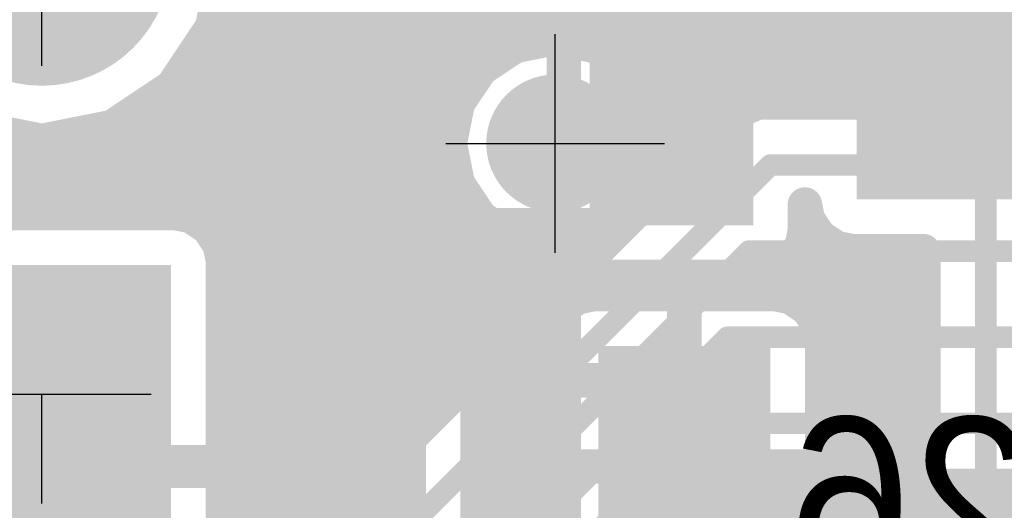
# Model space of a CAD drawing. Extents: x 74 to 326, y 70 to 232.
# Tile 71 of 138: x 162.27 to 167.98, y 165 to 167.84. Entities that reach past the tile are written whole.
import ezdxf

# ---------------------------------------------------------------- set-up
doc = ezdxf.new("R2010")
doc.units = 0
for name, color, linetype in [('Bot_Silk', 7, 'CONTINUOUS'), ('Bottom', 2, 'CONTINUOUS'), ('Drill_Layer', 255, 'CONTINUOUS'), ('Gnd', 12, 'CONTINUOUS'), ('Pwr', 13, 'CONTINUOUS'), ('Top', 1, 'CONTINUOUS'), ('Top_Silk', 6, 'CONTINUOUS')]:
    doc.layers.add(name, color=color, linetype=linetype)

# ---------------------------------------------------------------- blocks, each defined once
blk = doc.blocks.new('Cross')
at = {"layer": 'Drill_Layer', "linetype": 'CONTINUOUS'}
for p, q in [((0, -12.7), (0, 12.7)), ((-12.7, 0), (12.7, 0))]:
    blk.add_line(p, q, dxfattribs=at)
blk = doc.blocks.new('T')
at = {"layer": 'Drill_Layer', "linetype": 'CONTINUOUS'}
for p, q in [((-12.7, 0), (12.7, 0)), ((0, -12.7), (0, 0))]:
    blk.add_line(p, q, dxfattribs=at)
blk = doc.blocks.new('UNIT_DISC')
at = {"linetype": 'CONTINUOUS', "const_width": 0.5}
blk.add_lwpolyline([(0.25, 0, 1), (-0.25, 0, 1)], format="xyb", close=True, dxfattribs=at)
blk = doc.blocks.new('SHAPE_EL_236_236_0_0_0_0')
at = {"xscale": 0.6, "yscale": 0.6, "zscale": 0.6}
blk.add_blockref('UNIT_DISC', (0, 0), dxfattribs=at)
blk = doc.blocks.new('SHAPE_EL_314_314_0_0_0_0')
at = {"xscale": 0.8, "yscale": 0.8, "zscale": 0.8}
blk.add_blockref('UNIT_DISC', (0, 0), dxfattribs=at)
blk = doc.blocks.new('SHAPE_TH45_314_236_39_0_0_0')
at = {"linetype": 'CONTINUOUS', "const_width": 0.1}
for points in [[(0.16647, 0.30788, 0.2530389), (-0.16647, 0.30788, 0.2530389)], [(-0.30788, 0.16647, 0.2530389), (-0.30788, -0.16647, 0.2530389)], [(0.30788, -0.16647, 0.2530389), (0.30788, 0.16647, 0.2530389)], [(-0.16647, -0.30788, 0.2530389), (0.16647, -0.30788, 0.2530389)]]:
    blk.add_lwpolyline(points, format="xyb", dxfattribs=at)
at = {"xscale": 0.1, "yscale": 0.1, "zscale": 0.1}
for p in [(-0.16647, 0.30788), (0.16647, 0.30788), (-0.30788, 0.16647), (0.30788, 0.16647), (-0.30788, -0.16647), (0.30788, -0.16647), (-0.16647, -0.30788), (0.16647, -0.30788)]:
    blk.add_blockref('UNIT_DISC', p, dxfattribs=at)
blk = doc.blocks.new('v0306395')
at = {"layer": 'Bottom'}
blk.add_blockref('SHAPE_EL_236_236_0_0_0_0', (0, 0), dxfattribs=at)
at = {"layer": 'Gnd'}
blk.add_blockref('SHAPE_EL_314_314_0_0_0_0', (0, 0), dxfattribs=at)
at = {"layer": 'Pwr'}
blk.add_blockref('SHAPE_TH45_314_236_39_0_0_0', (0, 0), dxfattribs=at)
at = {"layer": 'Top'}
blk.add_blockref('SHAPE_EL_236_236_0_0_0_0', (0, 0), dxfattribs=at)
blk = doc.blocks.new('SOT23_15659')
at = {"layer": 'Bot_Silk', "linetype": 'CONTINUOUS', "const_width": 0.2}
for points in [[(164.575, 169.35), (165.675, 169.35)], [(164.575, 166.65), (164.575, 169.35)], [(165.675, 166.65), (165.675, 169.35)], [(165.675, 169.05), (166.175, 169.05)], [(166.175, 169.05), (166.175, 168.85)], [(166.175, 168.85), (165.675, 168.85)], [(164.075, 168.1), (164.075, 167.9)], [(164.575, 168.1), (164.075, 168.1)], [(164.075, 167.9), (164.575, 167.9)], [(165.675, 167.15), (166.175, 167.15)], [(166.175, 167.15), (166.175, 166.95)], [(166.175, 166.95), (165.675, 166.95)], [(165.675, 166.65), (164.575, 166.65)]]:
    blk.add_lwpolyline(points, dxfattribs=at)
at = {"layer": 'Bot_Silk', "xscale": 0.2, "yscale": 0.2, "zscale": 0.2}
for p in [(164.575, 169.35), (164.575, 169.35), (165.675, 169.35), (165.675, 169.35), (165.675, 169.05), (166.175, 169.05), (166.175, 169.05), (165.675, 168.85), (166.175, 168.85), (166.175, 168.85), (164.075, 168.1), (164.075, 168.1), (164.575, 168.1), (164.075, 167.9), (164.075, 167.9), (164.575, 167.9), (165.675, 167.15), (166.175, 167.15), (166.175, 167.15), (165.675, 166.95), (166.175, 166.95), (166.175, 166.95), (164.575, 166.65), (164.575, 166.65), (165.675, 166.65), (165.675, 166.65)]:
    blk.add_blockref('UNIT_DISC', p, dxfattribs=at)
blk = doc.blocks.new('SHAPE_SQ_314_354_0_0_0_0')
blk.add_solid([(-0.4, -0.45), (0.4, -0.45), (-0.4, 0.45), (0.4, 0.45)])
blk = doc.blocks.new('SHAPE_EL_196_196_0_0_0_0')
at = {"xscale": 0.5, "yscale": 0.5, "zscale": 0.5}
blk.add_blockref('UNIT_DISC', (0, 0), dxfattribs=at)
blk = doc.blocks.new('w800h900392_F')
at = {"layer": 'Bottom'}
blk.add_blockref('SHAPE_SQ_314_354_0_0_0_0', (0, 0), dxfattribs=at)
at = {"layer": 'Gnd'}
blk.add_blockref('SHAPE_EL_196_196_0_0_0_0', (0, 0), dxfattribs=at)
at = {"layer": 'Pwr'}
blk.add_blockref('SHAPE_EL_196_196_0_0_0_0', (0, 0), dxfattribs=at)
blk = doc.blocks.new('w800h900395_F')
at = {"layer": 'Bottom'}
blk.add_blockref('SHAPE_SQ_314_354_0_0_0_0', (0, 0), dxfattribs=at)
at = {"layer": 'Gnd'}
blk.add_blockref('SHAPE_EL_196_196_0_0_0_0', (0, 0), dxfattribs=at)
at = {"layer": 'Pwr'}
blk.add_blockref('SHAPE_EL_196_196_0_0_0_0', (0, 0), dxfattribs=at)
blk = doc.blocks.new('w800h90075_F')
at = {"layer": 'Bottom'}
blk.add_blockref('SHAPE_SQ_314_354_0_0_0_0', (0, 0), dxfattribs=at)
at = {"layer": 'Gnd'}
blk.add_blockref('SHAPE_EL_196_196_0_0_0_0', (0, 0), dxfattribs=at)
at = {"layer": 'Pwr'}
blk.add_blockref('SHAPE_EL_196_196_0_0_0_0', (0, 0), dxfattribs=at)
blk = doc.blocks.new('V3')
blk.add_blockref('SOT23_15659', (0, 0))
at = {"rotation": -270}
for name, p in [('w800h900392_F', (166.075, 168.95)), ('w800h90075_F', (164.175, 168)), ('w800h900395_F', (166.075, 167.05))]:
    blk.add_blockref(name, p, dxfattribs=at)
at = {"layer": 'Bot_Silk', "text_generation_flag": 2}
blk.add_text('V3', height=0.96, dxfattribs=at).set_placement((164.2125, 168.575))
blk = doc.blocks.new('0805_11325')
at = {"layer": 'Bot_Silk', "linetype": 'CONTINUOUS', "const_width": 0.2}
for points in [[(164.225, 164.75), (164.225, 165.75)], [(164.225, 165.75), (166.025, 165.75)], [(166.025, 164.75), (166.025, 165.75)], [(166.025, 164.75), (164.225, 164.75)]]:
    blk.add_lwpolyline(points, dxfattribs=at)
at = {"layer": 'Bot_Silk', "xscale": 0.2, "yscale": 0.2, "zscale": 0.2}
for p in [(164.225, 165.75), (164.225, 165.75), (166.025, 165.75), (166.025, 165.75), (164.225, 164.75), (164.225, 164.75), (166.025, 164.75), (166.025, 164.75)]:
    blk.add_blockref('UNIT_DISC', p, dxfattribs=at)
blk = doc.blocks.new('SHAPE_SQ_393_551_0_0_0_0')
blk.add_solid([(-0.5, -0.7), (0.5, -0.7), (-0.5, 0.7), (0.5, 0.7)])
blk = doc.blocks.new('w1000h140074_F')
at = {"layer": 'Bottom'}
blk.add_blockref('SHAPE_SQ_393_551_0_0_0_0', (0, 0), dxfattribs=at)
at = {"layer": 'Gnd'}
blk.add_blockref('SHAPE_EL_196_196_0_0_0_0', (0, 0), dxfattribs=at)
at = {"layer": 'Pwr'}
blk.add_blockref('SHAPE_EL_196_196_0_0_0_0', (0, 0), dxfattribs=at)
blk = doc.blocks.new('w1000h1400392_F')
at = {"layer": 'Bottom'}
blk.add_blockref('SHAPE_SQ_393_551_0_0_0_0', (0, 0), dxfattribs=at)
at = {"layer": 'Gnd'}
blk.add_blockref('SHAPE_EL_196_196_0_0_0_0', (0, 0), dxfattribs=at)
at = {"layer": 'Pwr'}
blk.add_blockref('SHAPE_EL_196_196_0_0_0_0', (0, 0), dxfattribs=at)
blk = doc.blocks.new('R26')
at = {"rotation": -180}
for name, p in [('w1000h140074_F', (164.125, 165.25)), ('w1000h1400392_F', (166.125, 165.25))]:
    blk.add_blockref(name, p, dxfattribs=at)
blk.add_blockref('0805_11325', (0, 0))
at = {"layer": 'Bot_Silk', "text_generation_flag": 2}
blk.add_text('R26', height=0.96, dxfattribs=at).set_placement((169.0875, 164.575))
blk = doc.blocks.new('0603_21265')
at = {"layer": 'Bot_Silk', "linetype": 'CONTINUOUS', "const_width": 0.2}
for points in [[(167.925, 168.7), (167.325, 168.7)], [(167.325, 168.7), (167.325, 167.3)], [(167.925, 167.3), (167.925, 168.7)], [(167.325, 167.3), (167.925, 167.3)]]:
    blk.add_lwpolyline(points, dxfattribs=at)
at = {"layer": 'Bot_Silk', "xscale": 0.2, "yscale": 0.2, "zscale": 0.2}
for p in [(167.325, 168.7), (167.325, 168.7), (167.925, 168.7), (167.925, 168.7), (167.325, 167.3), (167.325, 167.3), (167.925, 167.3), (167.925, 167.3)]:
    blk.add_blockref('UNIT_DISC', p, dxfattribs=at)
blk = doc.blocks.new('SHAPE_SQ_314_393_0_0_0_0')
blk.add_solid([(-0.4, -0.5), (0.4, -0.5), (-0.4, 0.5), (0.4, 0.5)])
blk = doc.blocks.new('w800h1000392_F')
at = {"layer": 'Bottom'}
blk.add_blockref('SHAPE_SQ_314_393_0_0_0_0', (0, 0), dxfattribs=at)
at = {"layer": 'Gnd'}
blk.add_blockref('SHAPE_EL_196_196_0_0_0_0', (0, 0), dxfattribs=at)
at = {"layer": 'Pwr'}
blk.add_blockref('SHAPE_EL_196_196_0_0_0_0', (0, 0), dxfattribs=at)
blk = doc.blocks.new('w800h100075_F')
at = {"layer": 'Bottom'}
blk.add_blockref('SHAPE_SQ_314_393_0_0_0_0', (0, 0), dxfattribs=at)
at = {"layer": 'Gnd'}
blk.add_blockref('SHAPE_EL_196_196_0_0_0_0', (0, 0), dxfattribs=at)
at = {"layer": 'Pwr'}
blk.add_blockref('SHAPE_EL_196_196_0_0_0_0', (0, 0), dxfattribs=at)
blk = doc.blocks.new('C23')
at = {"rotation": -270}
for name, p in [('w800h1000392_F', (167.625, 168.8)), ('w800h100075_F', (167.625, 167.2))]:
    blk.add_blockref(name, p, dxfattribs=at)
blk.add_blockref('0603_21265', (0, 0))
at = {"layer": 'Bot_Silk', "text_generation_flag": 2}
blk.add_text('C23', height=0.96, dxfattribs=at).set_placement((170.5875, 167.325))
blk = doc.blocks.new('BH_10_21279')
at = {"layer": 'Top_Silk', "linetype": 'CONTINUOUS', "const_width": 0.2}
for points in [[(165.425, 180.8), (165.425, 160.7)], [(164.525, 168.6), (164.525, 161.6)]]:
    blk.add_lwpolyline(points, dxfattribs=at)
blk = doc.blocks.new('SHAPE_SQ_590_590_0_0_0_0')
blk.add_solid([(-0.75, -0.75), (0.75, -0.75), (-0.75, 0.75), (0.75, 0.75)])
blk = doc.blocks.new('SHAPE_EL_590_590_0_0_0_0')
at = {"xscale": 1.5, "yscale": 1.5, "zscale": 1.5}
blk.add_blockref('UNIT_DISC', (0, 0), dxfattribs=at)
blk = doc.blocks.new('s1500h100074')
at = {"layer": 'Bottom'}
blk.add_blockref('SHAPE_SQ_590_590_0_0_0_0', (0, 0), dxfattribs=at)
at = {"layer": 'Gnd'}
blk.add_blockref('SHAPE_EL_590_590_0_0_0_0', (0, 0), dxfattribs=at)
at = {"layer": 'Pwr'}
blk.add_blockref('SHAPE_EL_590_590_0_0_0_0', (0, 0), dxfattribs=at)
at = {"layer": 'Top'}
blk.add_blockref('SHAPE_SQ_590_590_0_0_0_0', (0, 0), dxfattribs=at)
blk = doc.blocks.new('c1500h100075')
at = {"layer": 'Bottom'}
blk.add_blockref('SHAPE_EL_590_590_0_0_0_0', (0, 0), dxfattribs=at)
at = {"layer": 'Gnd'}
blk.add_blockref('SHAPE_EL_590_590_0_0_0_0', (0, 0), dxfattribs=at)
at = {"layer": 'Pwr'}
blk.add_blockref('SHAPE_EL_590_590_0_0_0_0', (0, 0), dxfattribs=at)
at = {"layer": 'Top'}
blk.add_blockref('SHAPE_EL_590_590_0_0_0_0', (0, 0), dxfattribs=at)
blk = doc.blocks.new('X3')
blk.add_blockref('BH_10_21279', (0, 0))
at = {"rotation": 90}
for name, p in [('c1500h100075', (162.395, 168.21)), ('s1500h100074', (162.395, 165.67))]:
    blk.add_blockref(name, p, dxfattribs=at)
blk = doc.blocks.new('CUPOUR_L1_F0_TT90_31294')
at = {"layer": 'Top', "linetype": 'CONTINUOUS', "const_width": 0.2}
for points in [[(163.46557, 168.21), (163.38407, 167.80032)], [(163.38407, 167.80032), (163.152, 167.453)], [(163.39395, 167.85), (168.76234, 167.85)], [(163.31703, 167.7), (165.19026, 167.7)], [(164.94243, 167.55757), (165.1409, 167.69018)], [(165.1409, 167.69018), (165.375, 167.73675)], [(165.375, 167.73675), (165.6091, 167.69018)], [(165.55973, 167.7), (168.91234, 167.7)], [(165.6091, 167.69018), (165.80757, 167.55757)], [(163.21681, 167.55), (164.93737, 167.55)], [(164.80982, 167.3591), (164.94243, 167.55757)], [(165.80757, 167.55757), (165.94018, 167.3591)], [(165.81262, 167.55), (169.06234, 167.55)], [(163.152, 167.453), (162.80468, 167.22093)], [(163.07267, 167.4), (164.83714, 167.4)], [(165.91285, 167.4), (169.21234, 167.4)], [(164.76325, 167.125), (164.80982, 167.3591)], [(165.94018, 167.3591), (165.98675, 167.125)], [(166.41966, 167.30732), (166.51387, 167.34633)], [(166.51387, 167.34633), (166.55289, 167.3625)], [(166.55289, 167.3625), (169.24984, 167.3625)], [(165.8132, 166.70086), (166.41966, 167.30732)], [(162.84818, 167.25), (164.78811, 167.25)], [(165.96188, 167.25), (166.36234, 167.25)], [(162.395, 167.13943), (161.98532, 167.22093)], [(162.80468, 167.22093), (162.395, 167.13943)], [(164.80982, 166.8909), (164.76325, 167.125)], [(165.98675, 167.125), (165.94018, 166.8909)], [(154, 167.1), (164.76822, 167.1)], [(165.98177, 167.1), (166.21234, 167.1)], [(154, 166.95), (164.79806, 166.95)], [(165.95193, 166.95), (166.06234, 166.95)], [(164.94243, 166.69243), (164.80982, 166.8909)], [(165.94018, 166.8909), (165.8132, 166.70086)], [(154, 166.8), (164.87055, 166.8)], [(165.87944, 166.8), (165.91234, 166.8)], [(161.61546, 166.72), (163.17454, 166.72)], [(163.17454, 166.72), (163.26205, 166.70259)], [(155.44268, 156.33034), (165.79913, 166.68679)], [(163.26205, 166.70259), (163.36128, 166.63628)], [(165.1409, 166.55982), (164.94243, 166.69243)], [(165.79913, 166.68679), (165.6091, 166.55982)], [(163.34074, 166.65), (165.00593, 166.65)], [(163.36128, 166.63628), (163.42759, 166.53705)], [(165.74406, 166.65), (165.76234, 166.65)], [(163.42759, 166.53705), (163.445, 166.44954)], [(165.375, 166.51325), (165.1409, 166.55982)], [(165.6091, 166.55982), (165.375, 166.51325)], [(163.43496, 166.5), (165.61234, 166.5)], [(163.445, 166.44954), (163.445, 164.89046)], [(163.445, 166.35), (165.46234, 166.35)], [(163.445, 166.2), (165.31234, 166.2)], [(163.445, 166.05), (165.16234, 166.05)], [(163.445, 165.9), (165.01234, 165.9)], [(163.445, 165.75), (164.86234, 165.75)], [(163.445, 165.6), (164.71234, 165.6)], [(163.445, 165.45), (164.56234, 165.45)], [(163.445, 165.3), (164.41234, 165.3)], [(163.445, 165.15), (164.26234, 165.15)], [(166.40016, 165.1375), (164.50016, 163.2375)], [(169.95, 165.1375), (166.40016, 165.1375)], [(163.445, 165), (164.11234, 165)], [(166.30016, 165.0375), (169.95, 165.0375)]]:
    blk.add_lwpolyline(points, dxfattribs=at)
at = {"layer": 'Top', "xscale": 0.2, "yscale": 0.2, "zscale": 0.2}
for p in [(163.38407, 167.80032), (163.38407, 167.80032), (163.39395, 167.85), (163.31703, 167.7), (165.1409, 167.69018), (165.1409, 167.69018), (165.19026, 167.7), (165.375, 167.73675), (165.375, 167.73675), (165.55973, 167.7), (165.6091, 167.69018), (165.6091, 167.69018), (163.21681, 167.55), (164.93737, 167.55), (164.94243, 167.55757), (164.94243, 167.55757), (165.80757, 167.55757), (165.80757, 167.55757), (165.81262, 167.55), (163.152, 167.453), (163.152, 167.453), (163.07267, 167.4), (164.83714, 167.4), (165.91285, 167.4), (164.80982, 167.3591), (164.80982, 167.3591), (165.94018, 167.3591), (165.94018, 167.3591), (166.51387, 167.34633), (166.51387, 167.34633), (166.55289, 167.3625), (166.55289, 167.3625), (166.41966, 167.30732), (166.41966, 167.30732), (162.84818, 167.25), (164.78811, 167.25), (165.96188, 167.25), (166.36234, 167.25), (162.80468, 167.22093), (162.80468, 167.22093), (162.395, 167.13943), (162.395, 167.13943), (164.76325, 167.125), (164.76325, 167.125), (165.98675, 167.125), (165.98675, 167.125), (164.76822, 167.1), (165.98177, 167.1), (166.21234, 167.1), (164.79806, 166.95), (165.95193, 166.95), (166.06234, 166.95), (164.80982, 166.8909), (164.80982, 166.8909), (165.94018, 166.8909), (165.94018, 166.8909), (164.87055, 166.8), (165.87944, 166.8), (165.91234, 166.8), (163.17454, 166.72), (163.17454, 166.72), (163.26205, 166.70259), (163.26205, 166.70259), (164.94243, 166.69243), (164.94243, 166.69243), (165.79913, 166.68679), (165.79913, 166.68679), (165.8132, 166.70086), (165.8132, 166.70086), (163.34074, 166.65), (163.36128, 166.63628), (163.36128, 166.63628), (165.00593, 166.65), (165.74406, 166.65), (165.76234, 166.65), (163.42759, 166.53705), (163.42759, 166.53705), (165.1409, 166.55982), (165.1409, 166.55982), (165.6091, 166.55982), (165.6091, 166.55982), (163.43496, 166.5), (165.375, 166.51325), (165.375, 166.51325), (165.61234, 166.5), (163.445, 166.44954), (163.445, 166.44954), (163.445, 166.35), (165.46234, 166.35), (163.445, 166.2), (165.31234, 166.2), (163.445, 166.05), (165.16234, 166.05), (163.445, 165.9), (165.01234, 165.9), (163.445, 165.75), (164.86234, 165.75), (163.445, 165.6), (164.71234, 165.6), (163.445, 165.45), (164.56234, 165.45), (163.445, 165.3), (164.41234, 165.3), (163.445, 165.15), (164.26234, 165.15), (166.40016, 165.1375), (166.40016, 165.1375), (163.445, 165), (164.11234, 165), (166.30016, 165.0375)]:
    blk.add_blockref('UNIT_DISC', p, dxfattribs=at)
blk = doc.blocks.new('CUPOUR_L2_F0_TT90_39393')
at = {"layer": 'Bottom', "linetype": 'CONTINUOUS', "const_width": 0.2}
for points in [[(163.23351, 167.575), (163.152, 167.453)], [(163.425, 167.575), (163.23351, 167.575)], [(163.425, 167.57046), (163.425, 167.575)], [(163.44241, 167.48295), (163.425, 167.57046)], [(163.152, 167.453), (162.80468, 167.22093)], [(163.1834, 167.5), (163.43901, 167.5)], [(163.50872, 167.38372), (163.44241, 167.48295)], [(162.99784, 167.35), (163.55918, 167.35)], [(163.60795, 167.31741), (163.50872, 167.38372)], [(164.81416, 167.36559), (164.74205, 167.31741)], [(164.79082, 167.35), (164.808, 167.35)], [(164.79807, 167.30005), (164.80982, 167.3591)], [(164.80982, 167.3591), (164.81416, 167.36559)], [(163.69546, 167.3), (163.60795, 167.31741)], [(164.65454, 167.3), (163.69546, 167.3)], [(164.74205, 167.31741), (164.65454, 167.3)], [(164.775, 167.24435), (164.79807, 167.30005)], [(164.775, 167.18406), (164.775, 167.24435)], [(162.395, 167.13943), (161.98532, 167.22093)], [(162.80468, 167.22093), (162.395, 167.13943)], [(162.69947, 167.2), (164.775, 167.2)], [(164.76325, 167.125), (164.775, 167.18406)], [(164.775, 167.06593), (164.76325, 167.125)], [(164.775, 167.00565), (164.775, 167.06593)], [(157.8, 167.05), (164.775, 167.05)], [(164.79807, 166.94994), (164.775, 167.00565)], [(164.80982, 166.8909), (164.79807, 166.94994)], [(157.8, 166.9), (164.808, 166.9)], [(164.84325, 166.84085), (164.80982, 166.8909)], [(164.86634, 166.78513), (164.84325, 166.84085)], [(164.90898, 166.74248), (164.86634, 166.78513)], [(166.84241, 166.68295), (166.825, 166.77046)], [(166.825, 166.77046), (166.825, 166.62046)], [(157.8, 166.75), (164.90146, 166.75)], [(161.61546, 166.72), (163.17454, 166.72)], [(163.17454, 166.72), (163.26205, 166.70259)], [(164.94243, 166.69243), (164.90898, 166.74248)], [(166.825, 166.75), (166.82907, 166.75)], [(163.26205, 166.70259), (163.36128, 166.63628)], [(164.99248, 166.65898), (164.94243, 166.69243)], [(165.03513, 166.61634), (164.99248, 166.65898)], [(166.90872, 166.58372), (166.84241, 166.68295)], [(163.36128, 166.63628), (163.42759, 166.53705)], [(163.38552, 166.6), (165.07456, 166.6)], [(165.09085, 166.59325), (165.03513, 166.61634)], [(166.825, 166.62046), (166.80759, 166.53295)], [(166.82092, 166.6), (166.89784, 166.6)], [(163.42759, 166.53705), (163.445, 166.44954)], [(165.1409, 166.55982), (165.09085, 166.59325)], [(165.19994, 166.54807), (165.1409, 166.55982)], [(165.25565, 166.525), (165.19994, 166.54807)], [(167.00795, 166.51741), (166.90872, 166.58372)], [(165.31593, 166.525), (165.25565, 166.525)], [(165.35259, 166.5177), (165.31593, 166.525)], [(165.40872, 166.43372), (165.35259, 166.5177)], [(166.80759, 166.53295), (166.74128, 166.43372)], [(167.09546, 166.5), (167.00795, 166.51741)], [(167.5125, 166.5), (167.09546, 166.5)], [(167.5125, 164.7721), (167.5125, 166.5)], [(163.4449, 166.45), (165.39783, 166.45)], [(163.445, 166.44954), (163.445, 166.19052)], [(165.50795, 166.36741), (165.40872, 166.43372)], [(166.74128, 166.43372), (166.64205, 166.36741)], [(166.75215, 166.45), (167.5125, 166.45)], [(165.59546, 166.35), (165.50795, 166.36741)], [(166.64205, 166.36741), (166.55454, 166.35)], [(166.55454, 166.35), (165.59546, 166.35)], [(163.445, 166.3), (167.5125, 166.3)], [(163.445, 166.19052), (163.50795, 166.23259)], [(163.50795, 166.23259), (163.59546, 166.25)], [(163.59546, 166.25), (164.65454, 166.25)], [(164.65454, 166.25), (164.74205, 166.23259)], [(164.74205, 166.23259), (164.84128, 166.16628)], [(165.40872, 166.16628), (165.50795, 166.23259)], [(165.50795, 166.23259), (165.59546, 166.25)], [(165.59546, 166.25), (166.65454, 166.25)], [(166.125, 165.35), (166.125, 166.25)], [(166.65454, 166.25), (166.74205, 166.23259)], [(166.74205, 166.23259), (166.84128, 166.16628)], [(164.84128, 166.16628), (164.90759, 166.06705)], [(164.85215, 166.15), (165.39784, 166.15)], [(165.34241, 166.06705), (165.40872, 166.16628)], [(166.84128, 166.16628), (166.90759, 166.06705)], [(166.85215, 166.15), (167.5125, 166.15)], [(164.90759, 166.06705), (164.925, 165.97954)], [(165.325, 165.97954), (165.34241, 166.06705)], [(166.90759, 166.06705), (166.925, 165.97954)], [(164.92092, 166), (165.32907, 166)], [(164.925, 165.97954), (164.925, 164.52046)], [(165.325, 164.52046), (165.325, 165.97954)], [(166.92092, 166), (167.5125, 166)], [(166.925, 165.97954), (166.925, 164.52046)], [(164.925, 165.85), (165.325, 165.85)], [(166.925, 165.85), (167.5125, 165.85)], [(164.925, 165.7), (165.325, 165.7)], [(166.925, 165.7), (167.5125, 165.7)], [(164.925, 165.55), (165.325, 165.55)], [(166.925, 165.55), (167.5125, 165.55)], [(164.925, 165.4), (165.325, 165.4)], [(166.925, 165.4), (167.5125, 165.4)], [(164.925, 165.25), (165.325, 165.25)], [(166.025, 165.25), (165.325, 165.25)], [(166.225, 165.25), (166.925, 165.25)], [(166.925, 165.25), (167.5125, 165.25)], [(166.125, 165.15), (166.125, 164.25)], [(164.925, 165.1), (165.325, 165.1)], [(166.925, 165.1), (167.5125, 165.1)], [(164.925, 164.95), (165.325, 164.95)], [(166.925, 164.95), (167.5125, 164.95)]]:
    blk.add_lwpolyline(points, dxfattribs=at)
at = {"layer": 'Bottom', "xscale": 0.2, "yscale": 0.2, "zscale": 0.2}
for p in [(163.23351, 167.575), (163.23351, 167.575), (163.425, 167.575), (163.425, 167.575), (163.425, 167.57046), (163.425, 167.57046), (163.152, 167.453), (163.152, 167.453), (163.1834, 167.5), (163.43901, 167.5), (163.44241, 167.48295), (163.44241, 167.48295), (162.99784, 167.35), (163.50872, 167.38372), (163.50872, 167.38372), (163.55918, 167.35), (164.79082, 167.35), (164.808, 167.35), (164.80982, 167.3591), (164.80982, 167.3591), (164.81416, 167.36559), (164.81416, 167.36559), (163.60795, 167.31741), (163.60795, 167.31741), (163.69546, 167.3), (163.69546, 167.3), (164.65454, 167.3), (164.65454, 167.3), (164.74205, 167.31741), (164.74205, 167.31741), (164.79807, 167.30005), (164.79807, 167.30005), (164.775, 167.24435), (164.775, 167.24435), (162.69947, 167.2), (162.80468, 167.22093), (162.80468, 167.22093), (164.775, 167.2), (164.775, 167.18406), (164.775, 167.18406), (162.395, 167.13943), (162.395, 167.13943), (164.76325, 167.125), (164.76325, 167.125), (164.775, 167.06593), (164.775, 167.06593), (164.775, 167.05), (164.775, 167.00565), (164.775, 167.00565), (164.79807, 166.94994), (164.79807, 166.94994), (164.808, 166.9), (164.80982, 166.8909), (164.80982, 166.8909), (164.84325, 166.84085), (164.84325, 166.84085), (164.86634, 166.78513), (164.86634, 166.78513), (166.825, 166.77046), (166.825, 166.77046), (163.17454, 166.72), (163.17454, 166.72), (164.90146, 166.75), (164.90898, 166.74248), (164.90898, 166.74248), (166.825, 166.75), (166.82907, 166.75), (163.26205, 166.70259), (163.26205, 166.70259), (164.94243, 166.69243), (164.94243, 166.69243), (164.99248, 166.65898), (164.99248, 166.65898), (166.84241, 166.68295), (166.84241, 166.68295), (163.36128, 166.63628), (163.36128, 166.63628), (163.38552, 166.6), (165.03513, 166.61634), (165.03513, 166.61634), (165.07456, 166.6), (166.82092, 166.6), (166.825, 166.62046), (166.825, 166.62046), (166.89784, 166.6), (163.42759, 166.53705), (163.42759, 166.53705), (165.09085, 166.59325), (165.09085, 166.59325), (165.1409, 166.55982), (165.1409, 166.55982), (165.19994, 166.54807), (165.19994, 166.54807), (166.90872, 166.58372), (166.90872, 166.58372), (165.25565, 166.525), (165.25565, 166.525), (165.31593, 166.525), (165.31593, 166.525), (165.35259, 166.5177), (165.35259, 166.5177), (166.80759, 166.53295), (166.80759, 166.53295), (167.00795, 166.51741), (167.00795, 166.51741), (167.09546, 166.5), (167.09546, 166.5), (167.5125, 166.5), (167.5125, 166.5), (163.4449, 166.45), (163.445, 166.44954), (163.445, 166.44954), (165.39783, 166.45), (165.40872, 166.43372), (165.40872, 166.43372), (166.74128, 166.43372), (166.74128, 166.43372), (166.75215, 166.45), (167.5125, 166.45), (165.50795, 166.36741), (165.50795, 166.36741), (166.64205, 166.36741), (166.64205, 166.36741), (165.59546, 166.35), (165.59546, 166.35), (166.55454, 166.35), (166.55454, 166.35), (163.445, 166.3), (167.5125, 166.3), (163.50795, 166.23259), (163.50795, 166.23259), (163.59546, 166.25), (163.59546, 166.25), (164.65454, 166.25), (164.65454, 166.25), (164.74205, 166.23259), (164.74205, 166.23259), (165.50795, 166.23259), (165.50795, 166.23259), (165.59546, 166.25), (165.59546, 166.25), (166.125, 166.25), (166.65454, 166.25), (166.65454, 166.25), (166.74205, 166.23259), (166.74205, 166.23259), (163.445, 166.19052), (163.445, 166.19052), (164.84128, 166.16628), (164.84128, 166.16628), (164.85215, 166.15), (165.39784, 166.15), (165.40872, 166.16628), (165.40872, 166.16628), (166.84128, 166.16628), (166.84128, 166.16628), (166.85215, 166.15), (167.5125, 166.15), (164.90759, 166.06705), (164.90759, 166.06705), (165.34241, 166.06705), (165.34241, 166.06705), (166.90759, 166.06705), (166.90759, 166.06705), (164.92092, 166), (164.925, 165.97954), (164.925, 165.97954), (165.325, 165.97954), (165.325, 165.97954), (165.32907, 166), (166.92092, 166), (166.925, 165.97954), (166.925, 165.97954), (167.5125, 166), (164.925, 165.85), (165.325, 165.85), (166.925, 165.85), (167.5125, 165.85), (164.925, 165.7), (165.325, 165.7), (166.925, 165.7), (167.5125, 165.7), (164.925, 165.55), (165.325, 165.55), (166.925, 165.55), (167.5125, 165.55), (164.925, 165.4), (165.325, 165.4), (166.925, 165.4), (167.5125, 165.4), (166.125, 165.35), (164.925, 165.25), (165.325, 165.25), (165.325, 165.25), (166.025, 165.25), (166.225, 165.25), (166.925, 165.25), (166.925, 165.25), (167.5125, 165.25), (166.125, 165.15), (164.925, 165.1), (165.325, 165.1), (166.925, 165.1), (167.5125, 165.1), (164.925, 164.95), (165.325, 164.95), (166.925, 164.95), (167.5125, 164.95)]:
    blk.add_blockref('UNIT_DISC', p, dxfattribs=at)

msp = doc.modelspace()

# ---------------------------------------------------------------- linework, layer by layer
at = {"layer": 'Bottom', "linetype": 'CONTINUOUS'}
for points, const_width in [([(167.55, 167.2), (166.75, 168)], 0.25), ([(165.375, 167.125), (166.075, 167.125)], 0.6), ([(166.075, 167.125), (166.075, 167.05)], 0.6), ([(167.625, 167.2), (167.55, 167.2)], 0.25), ([(167.875, 167.2), (167.625, 167.2)], 0.125), ([(167.875, 164.7), (167.875, 167.2)], 0.125), ([(162.395, 165.25), (162.395, 165.67)], 0.25), ([(166.125, 164.25), (166.125, 165.25)], 0.6), ([(164.125, 165.25), (162.395, 165.25)], 0.25), ([(164.125, 165.25), (164.125, 162.5)], 0.25)]:
    msp.add_lwpolyline(points, dxfattribs=dict(at, const_width=const_width))
at = {"layer": 'Top', "linetype": 'CONTINUOUS', "const_width": 0.125}
for points in [[(155.75, 156.125), (166.625, 167)], [(166.625, 167), (170.9, 167)], [(156, 156), (166.5, 166.5)], [(166.5, 166.5), (170.9, 166.5)], [(156.25, 155.875), (166.375, 166)], [(166.375, 166), (170.9, 166)], [(156.5, 155.75), (166.25, 165.5)], [(166.25, 165.5), (170.9, 165.5)]]:
    msp.add_lwpolyline(points, dxfattribs=at)

# ---------------------------------------------------------------- block references
for name in ['CUPOUR_L2_F0_TT90_39393', 'CUPOUR_L1_F0_TT90_31294', 'X3', 'V3', 'C23', 'R26']:
    msp.add_blockref(name, (0, 0))
at = {"rotation": 90}
msp.add_blockref('v0306395', (165.375, 167.125), dxfattribs=at)
at = {"layer": 'Bottom'}
for p, xscale, yscale, zscale in [((165.375, 167.125), 0.6, 0.6, 0.6), ((166.075, 167.125), 0.6, 0.6, 0.6), ((166.075, 167.125), 0.6, 0.6, 0.6), ((166.075, 167.05), 0.6, 0.6, 0.6), ((167.55, 167.2), 0.25, 0.25, 0.25), ((167.55, 167.2), 0.25, 0.25, 0.25), ((167.625, 167.2), 0.25, 0.25, 0.25), ((167.625, 167.2), 0.125, 0.125, 0.125), ((167.875, 167.2), 0.125, 0.125, 0.125), ((167.875, 167.2), 0.125, 0.125, 0.125), ((162.395, 165.67), 0.25, 0.25, 0.25), ((166.125, 165.25), 0.6, 0.6, 0.6), ((162.395, 165.25), 0.25, 0.25, 0.25), ((162.395, 165.25), 0.25, 0.25, 0.25), ((164.125, 165.25), 0.25, 0.25, 0.25), ((164.125, 165.25), 0.25, 0.25, 0.25)]:
    msp.add_blockref('UNIT_DISC', p, dxfattribs=dict(at, xscale=xscale, yscale=yscale, zscale=zscale))
at = {"layer": 'Drill_Layer', "xscale": 0.05, "yscale": 0.05, "zscale": 0.05}
for name, p in [('T', (162.395, 168.21)), ('Cross', (165.375, 167.125)), ('T', (162.395, 165.67))]:
    msp.add_blockref(name, p, dxfattribs=at)
at = {"layer": 'Top', "xscale": 0.125, "yscale": 0.125, "zscale": 0.125}
for p in [(166.625, 167), (166.625, 167), (166.5, 166.5), (166.5, 166.5), (166.375, 166), (166.375, 166), (166.25, 165.5), (166.25, 165.5)]:
    msp.add_blockref('UNIT_DISC', p, dxfattribs=at)

doc.saveas('drawing.dxf')
